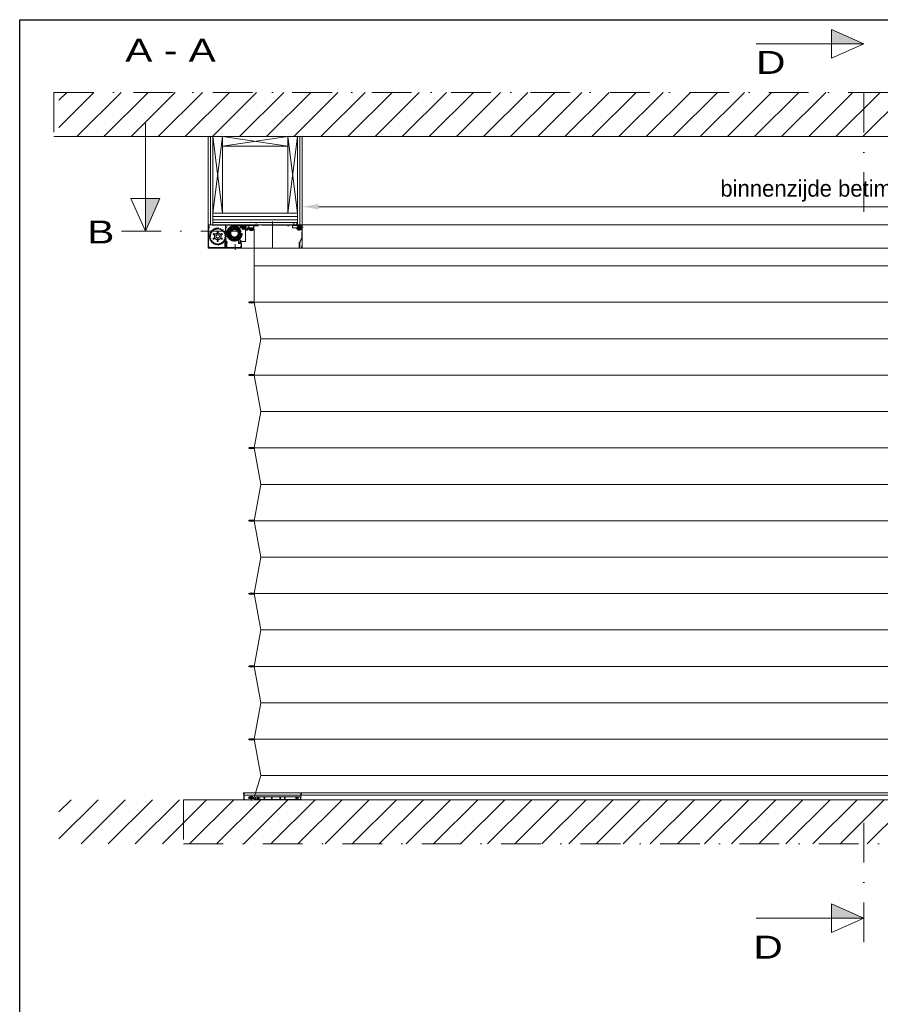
# Model space of a CAD drawing. Extents: x 50445 to 145605, y -10968 to 41989.
# Tile 37 of 256: x 50445 to 54935, y 14592 to 19730. Entities that reach past the tile are written whole.
import ezdxf
from ezdxf.enums import TextEntityAlignment as Align

# ---------------------------------------------------------------- set-up
doc = ezdxf.new("R2010")
doc.units = 0
doc.header["$LTSCALE"] = 414.30304
doc.header["$MEASUREMENT"] = 0
doc.linetypes.add('DASHDOT', pattern=[1, 0.5, -0.25, 0, -0.25])
doc.linetypes.add('DASHED', pattern=[0.75, 0.5, -0.25])
doc.layers.get('0').update_dxf_attribs({"linetype": 'CONTINUOUS'})
doc.layers.get('Defpoints').update_dxf_attribs({"linetype": 'CONTINUOUS'})
for name, color, linetype, lineweight in [('BESCHRIFTUNG 025', 7, 'CONTINUOUS', 25), ('BLECH', 5, 'CONTINUOUS', 35), ('GEWEBE', 171, 'CONTINUOUS', 25), ('LIJN18', 30, 'CONTINUOUS', 18), ('PROMAT', 7, 'CONTINUOUS', 35), ('SCHRAFFUR WÄNDE', 34, 'CONTINUOUS', 18), ('STAHLBAU', 7, 'CONTINUOUS', 35), ('UNSICHTBARE', 7, 'DASHED', 18)]:
    doc.layers.add(name, color=color, linetype=linetype, lineweight=lineweight)
doc.styles.add('Arial', font='arial.ttf')
doc.dimstyles.get("Standard").update_dxf_attribs({"dimtxt": 0.18, "dimasz": 0.18, "dimexe": 0.18, "dimexo": 0.0625, "dimgap": 0.09, "dimtad": 0, "dimtih": 1, "dimtoh": 1, "dimdec": 4, "dimzin": 0, "dimdsep": 46, "dimtxsty": 'Standard', "dimcen": 0.09, "dimadec": 0, "dimazin": 0, "dimtfac": 1, "dimtdec": 4, "dimtofl": 0, "dimtmove": 0, "dimatfit": 3, "dimfxl": 1, "dimtolj": 1, "dimtzin": 0, "dimarcsym": 0})

# ---------------------------------------------------------------- blocks, each defined once
blk = doc.blocks.new('*D524')
at = {"layer": 'Defpoints', "color": 0, "linetype": 'Continuous', "lineweight": 0, "transparency": 16777216}
for p in [(51919.2, 18754), (51919.2, 18659.8), (57816.2, 18659.8)]:
    blk.add_point(p, dxfattribs=at)
at = {"layer": 'LIJN18', "color": 0, "linetype": 'Continuous', "lineweight": 0, "transparency": 16777216}
for p, q in [((51919.2, 18674.8), (51919.2, 18769)), ((57730.2, 18754), (52005.2, 18754)), ((57816.2, 18674.8), (57816.2, 18769))]:
    blk.add_line(p, q, dxfattribs=at)
for points in [[(52005.2, 18768.3), (52005.2, 18739.7), (51919.2, 18754)], [(57730.2, 18768.3), (57730.2, 18739.7), (57816.2, 18754)]]:
    blk.add_solid(points, dxfattribs=at)
at = {"layer": 'LIJN18', "color": 0, "linetype": 'Continuous', "lineweight": 0, "transparency": 16777216, "insert": (54867.7, 18836.3), "char_height": 86, "attachment_point": 5}
blk.add_mtext('\\A1;binnenzijde betimmering 5575', dxfattribs=at)

msp = doc.modelspace()

# ---------------------------------------------------------------- hatches: boundary and pattern name
at = {"layer": 'BESCHRIFTUNG 025', "lineweight": 0}
for points in [[(54679.9, 19678.2), (54679.9, 19603.3), (54849.3, 19603.3)], [(51175.3, 18796.4), (51100.4, 18796.4), (51100.4, 18627)], [(54679.9, 15116.8), (54679.9, 15041.9), (54849.3, 15041.9)]]:
    msp.add_hatch(color=256, dxfattribs=at).paths.add_polyline_path(points)
at = {"layer": 'SCHRAFFUR WÄNDE', "lineweight": 0}
h = msp.add_hatch(dxfattribs=at)
h.set_pattern_fill('ANSI31', color=256, scale=32, style=0)
h.set_pattern_definition([(45, (47024.36, 6774.45), (-70.7107, 70.7107), [])])
h.paths.add_polyline_path([(58974.2, 19350.6), (50649.3, 19350.6), (50649.3, 19119.8), (58974.2, 19119.8)])
h = msp.add_hatch(dxfattribs=at)
h.set_pattern_fill('ANSI31', color=256, scale=32, style=0)
h.set_pattern_definition([(45, (47024.36, 6314.45), (-70.7107, 70.7107), [])])
h.paths.add_polyline_path([(50649.3, 15659.8), (50649.3, 15429), (58974.2, 15429), (58974.2, 15659.8)])

# ---------------------------------------------------------------- linework, layer by layer
at = {"linetype": 'Continuous', "lineweight": 0}
for p, q in [((51428.2, 18659.8), (51428.2, 19119.8)), ((51440.7, 18659.8), (51440.7, 19119.8)), ((51453.2, 18659.8), (51453.2, 19119.8)), ((51453.2, 19119.8), (51503.2, 18720.8)), ((51453.2, 18720.8), (51503.2, 19119.8)), ((51503.2, 18720.8), (51503.2, 19119.8)), ((51503.2, 19119.8), (51503.2, 19069.8)), ((51503.2, 19119.8), (51844.2, 19069.8)), ((51503.2, 19069.8), (51844.2, 19119.8)), ((51894.2, 19119.8), (51844.2, 19119.8)), ((51844.2, 19119.8), (51844.2, 18720.8)), ((51844.2, 19119.8), (51894.2, 18720.8)), ((51844.2, 18720.8), (51894.2, 19119.8)), ((51894.2, 18659.8), (51894.2, 19119.8)), ((51906.7, 18659.8), (51906.7, 19119.8)), ((51919.2, 18659.8), (51919.2, 19119.8)), ((51503.2, 19069.8), (51844.2, 19069.8)), ((51453.2, 18720.8), (51894.2, 18720.8)), ((51453.2, 18720.8), (51503.2, 18720.8)), ((51453.2, 18702.8), (51894.2, 18702.8)), ((51433.4, 18659.8), (51428.2, 18659.8)), ((51428.2, 18659.8), (58307.2, 18659.8)), ((51453.2, 18684.8), (51894.2, 18684.8)), ((51453.2, 18672.3), (51894.2, 18672.3))]:
    msp.add_line(p, q, dxfattribs=at)
msp.add_lwpolyline([(50444.8, 9454.5), (50444.8, 19729.7), (65294.8, 19729.7), (65294.8, 9454.5)], close=True)
at = {"layer": 'BESCHRIFTUNG 025', "lineweight": 0}
for p, q in [((54679.9, 19678.2), (54679.9, 19528.3)), ((54849.3, 19603.3), (54679.9, 19678.2)), ((54849.3, 19603.3), (54286.8, 19603.3)), ((54849.3, 19603.3), (54679.9, 19528.3)), ((51100.4, 18627), (51100.4, 19189.5)), ((51100.4, 18627), (51025.5, 18796.4)), ((51025.5, 18796.4), (51175.3, 18796.4)), ((51100.4, 18627), (51175.3, 18796.4)), ((54849.3, 15041.9), (54679.9, 15116.8)), ((54679.9, 14967), (54679.9, 15116.8)), ((54849.3, 15041.9), (54286.8, 15041.9)), ((54849.3, 15041.9), (54679.9, 14967))]:
    msp.add_line(p, q, dxfattribs=at)
at = {"layer": 'BESCHRIFTUNG 025', "linetype": 'DASHDOT', "lineweight": 0}
for p, q in [((54849.3, 19348.2), (54849.3, 18723.2)), ((50975.4, 18627), (51600.4, 18627)), ((54849.3, 14916.9), (54849.3, 15541.9))]:
    msp.add_line(p, q, dxfattribs=at)
at = {"layer": 'BLECH', "lineweight": 0}
for p, q in [((51428.2, 18537.8), (51428.2, 18659.8)), ((51668.7, 18537.8), (51428.2, 18537.8)), ((58307.2, 18537.8), (51519.2, 18537.8)), ((58121.7, 15694.8), (51613.7, 15694.8)), ((51613.7, 15694.8), (51613.7, 15659.8)), ((58121.7, 15683.5), (51613.7, 15683.5)), ((58121.7, 15659.8), (51613.7, 15659.8))]:
    msp.add_line(p, q, dxfattribs=at)
at = {"layer": 'GEWEBE', "lineweight": 0}
for p, q in [((51668.8, 18635.2), (51668.6, 18445.2)), ((51668.6, 18445.2), (51668.6, 18255.2)), ((51668.6, 18445.2), (58066.9, 18445.2)), ((51668.6, 18255.2), (51702.1, 18065.2)), ((51668.6, 18255.2), (58066.9, 18255.2)), ((51702.1, 18065.2), (51668.6, 17875.2)), ((51702.1, 18065.2), (58033.4, 18065.2)), ((51668.6, 17875.2), (51702.6, 17685.2)), ((51668.6, 17875.2), (58066.9, 17875.2)), ((51702.6, 17685.2), (51668.6, 17495.2)), ((51702.1, 17685.2), (58033.4, 17685.2)), ((51668.6, 17495.2), (51702.6, 17305.2)), ((51668.6, 17495.2), (58066.9, 17495.2)), ((51702.6, 17305.2), (51668.6, 17115.2)), ((51702.1, 17305.2), (58033.4, 17305.2)), ((51668.6, 17115.2), (51702.6, 16925.2)), ((51668.6, 17115.2), (58066.9, 17115.2)), ((51702.6, 16925.2), (51668.6, 16735.2)), ((51702.1, 16925.2), (58033.4, 16925.2)), ((51668.6, 16735.2), (51702.6, 16545.2)), ((51668.6, 16735.2), (58066.9, 16735.2)), ((51702.6, 16545.2), (51668.6, 16355.2)), ((51702.1, 16545.2), (58033.4, 16545.2)), ((51668.6, 16355.2), (51702.6, 16165.2)), ((51668.6, 16355.2), (58066.9, 16355.2)), ((51702.6, 16165.2), (51668.6, 15975.2)), ((51702.1, 16165.2), (58033.4, 16165.2)), ((51668.6, 15975.2), (51702.6, 15785.2)), ((51668.6, 15975.2), (58066.9, 15975.2)), ((51702.6, 15785.2), (51668, 15670.7)), ((51702.1, 15785.2), (58033.4, 15785.2))]:
    msp.add_line(p, q, dxfattribs=at)
for centre in [(51653.8, 18635.2), (51653.6, 18255.2), (51653.6, 17875.2), (51653.6, 17495.2), (51653.6, 17115.2), (51653.6, 16735.2), (51653.6, 16355.2), (51653.6, 15975.2)]:
    msp.add_ellipse(centre, major_axis=(15, 0), ratio=0.266667, dxfattribs=at)
at = {"layer": 'PROMAT', "linetype": 'DASHDOT', "lineweight": 0}
for p, q in [((50623.8, 19350.6), (58974.2, 19350.6)), ((50623.8, 19350.6), (50623.8, 19119.8)), ((51299.3, 15659.8), (51299.3, 15429)), ((51299.3, 15429), (58974.2, 15429))]:
    msp.add_line(p, q, dxfattribs=at)
at = {"layer": 'PROMAT', "lineweight": 0}
for p, q in [((58974.2, 19119.8), (50623.8, 19119.8)), ((58974.2, 15659.8), (51299.3, 15659.8))]:
    msp.add_line(p, q, dxfattribs=at)
at = {"layer": 'STAHLBAU', "lineweight": 0}
for p, q in [((51646.2, 18636.3), (51646.2, 18635.3)), ((51646.4, 18635.2), (51646.2, 18635.3)), ((51646.4, 18635.2), (51646.2, 18635)), ((51646.2, 18635), (51646.2, 18634)), ((51646.7, 18636.8), (51660.7, 18636.8)), ((51646.7, 18633.5), (51648.5, 18633.5)), ((51647, 18636.2), (51647, 18634.2)), ((51647, 18636.2), (51660.4, 18636.2)), ((51647, 18634.2), (51648.5, 18634.2)), ((51648.5, 18634.2), (51648.5, 18633.5)), ((51659, 18634.2), (51659, 18633.5)), ((51660.4, 18634.2), (51659, 18634.2)), ((51660.7, 18633.5), (51659, 18633.5)), ((51660.4, 18636.2), (51660.4, 18634.2)), ((51661.1, 18635.2), (51661.2, 18635.3)), ((51661.1, 18635.2), (51661.2, 18635)), ((51661.2, 18636.3), (51661.2, 18635.3)), ((51661.2, 18635), (51661.2, 18634)), ((51646, 18255.3), (51646, 18256.3)), ((51646.2, 18255.2), (51646, 18255.3)), ((51646.2, 18255.2), (51646, 18255)), ((51646, 18254), (51646, 18255)), ((51646.5, 18256.8), (51648.3, 18256.8)), ((51660.5, 18253.5), (51646.5, 18253.5)), ((51646.8, 18256.2), (51648.3, 18256.2)), ((51646.8, 18254.2), (51646.8, 18256.2)), ((51660.3, 18254.2), (51646.8, 18254.2)), ((51648.3, 18256.2), (51648.3, 18256.8)), ((51660.5, 18256.8), (51658.8, 18256.8)), ((51658.8, 18256.2), (51658.8, 18256.8)), ((51660.3, 18256.2), (51658.8, 18256.2)), ((51660.3, 18254.2), (51660.3, 18256.2)), ((51660.9, 18255.2), (51661, 18255.3)), ((51660.9, 18255.2), (51661, 18255)), ((51661, 18255.3), (51661, 18256.3)), ((51661, 18254), (51661, 18255)), ((51646, 17875.3), (51646, 17876.3)), ((51646.2, 17875.2), (51646, 17875.3)), ((51646.2, 17875.2), (51646, 17875)), ((51646, 17874), (51646, 17875)), ((51646.5, 17876.8), (51648.3, 17876.8)), ((51660.5, 17873.5), (51646.5, 17873.5)), ((51646.8, 17876.2), (51648.3, 17876.2)), ((51646.8, 17874.2), (51646.8, 17876.2)), ((51660.3, 17874.2), (51646.8, 17874.2)), ((51648.3, 17876.2), (51648.3, 17876.8)), ((51660.5, 17876.8), (51658.8, 17876.8)), ((51658.8, 17876.2), (51658.8, 17876.8)), ((51660.3, 17876.2), (51658.8, 17876.2)), ((51660.3, 17874.2), (51660.3, 17876.2)), ((51660.9, 17875.2), (51661, 17875.3)), ((51660.9, 17875.2), (51661, 17875)), ((51661, 17875.3), (51661, 17876.3)), ((51661, 17874), (51661, 17875)), ((51646, 17495.3), (51646, 17496.3)), ((51646.2, 17495.2), (51646, 17495.3)), ((51646.2, 17495.2), (51646, 17495)), ((51646, 17494), (51646, 17495)), ((51646.5, 17496.8), (51648.3, 17496.8)), ((51660.5, 17493.5), (51646.5, 17493.5)), ((51646.8, 17496.2), (51648.3, 17496.2)), ((51646.8, 17494.2), (51646.8, 17496.2)), ((51660.3, 17494.2), (51646.8, 17494.2)), ((51648.3, 17496.2), (51648.3, 17496.8)), ((51660.5, 17496.8), (51658.8, 17496.8)), ((51658.8, 17496.2), (51658.8, 17496.8)), ((51660.3, 17496.2), (51658.8, 17496.2)), ((51660.3, 17494.2), (51660.3, 17496.2)), ((51660.9, 17495.2), (51661, 17495.3)), ((51660.9, 17495.2), (51661, 17495)), ((51661, 17495.3), (51661, 17496.3)), ((51661, 17494), (51661, 17495)), ((51646, 17115.3), (51646, 17116.3)), ((51646.2, 17115.2), (51646, 17115.3)), ((51646.2, 17115.2), (51646, 17115)), ((51646, 17114), (51646, 17115)), ((51646.5, 17116.8), (51648.3, 17116.8)), ((51660.5, 17113.5), (51646.5, 17113.5)), ((51646.8, 17116.2), (51648.3, 17116.2)), ((51646.8, 17114.2), (51646.8, 17116.2)), ((51660.3, 17114.2), (51646.8, 17114.2)), ((51648.3, 17116.2), (51648.3, 17116.8)), ((51660.5, 17116.8), (51658.8, 17116.8)), ((51658.8, 17116.2), (51658.8, 17116.8)), ((51660.3, 17116.2), (51658.8, 17116.2)), ((51660.3, 17114.2), (51660.3, 17116.2)), ((51660.9, 17115.2), (51661, 17115.3)), ((51660.9, 17115.2), (51661, 17115)), ((51661, 17115.3), (51661, 17116.3)), ((51661, 17114), (51661, 17115)), ((51646, 16735.3), (51646, 16736.3)), ((51646.2, 16735.2), (51646, 16735.3)), ((51646.2, 16735.2), (51646, 16735)), ((51646, 16734), (51646, 16735)), ((51646.5, 16736.8), (51648.3, 16736.8)), ((51660.5, 16733.5), (51646.5, 16733.5)), ((51646.8, 16736.2), (51648.3, 16736.2)), ((51646.8, 16734.2), (51646.8, 16736.2)), ((51660.3, 16734.2), (51646.8, 16734.2)), ((51648.3, 16736.2), (51648.3, 16736.8)), ((51660.5, 16736.8), (51658.8, 16736.8)), ((51658.8, 16736.2), (51658.8, 16736.8)), ((51660.3, 16736.2), (51658.8, 16736.2)), ((51660.3, 16734.2), (51660.3, 16736.2)), ((51660.9, 16735.2), (51661, 16735.3)), ((51660.9, 16735.2), (51661, 16735)), ((51661, 16735.3), (51661, 16736.3)), ((51661, 16734), (51661, 16735)), ((51646, 16355.3), (51646, 16356.3)), ((51646.2, 16355.2), (51646, 16355.3)), ((51646.2, 16355.2), (51646, 16355)), ((51646, 16354), (51646, 16355)), ((51646.5, 16356.8), (51648.3, 16356.8)), ((51660.5, 16353.5), (51646.5, 16353.5)), ((51646.8, 16356.2), (51648.3, 16356.2)), ((51646.8, 16354.2), (51646.8, 16356.2)), ((51660.3, 16354.2), (51646.8, 16354.2)), ((51648.3, 16356.2), (51648.3, 16356.8)), ((51660.5, 16356.8), (51658.8, 16356.8)), ((51658.8, 16356.2), (51658.8, 16356.8)), ((51660.3, 16356.2), (51658.8, 16356.2)), ((51660.3, 16354.2), (51660.3, 16356.2)), ((51660.9, 16355.2), (51661, 16355.3)), ((51660.9, 16355.2), (51661, 16355)), ((51661, 16355.3), (51661, 16356.3)), ((51661, 16354), (51661, 16355)), ((51646, 15975.3), (51646, 15976.3)), ((51646.2, 15975.2), (51646, 15975.3)), ((51646.2, 15975.2), (51646, 15975)), ((51646, 15974), (51646, 15975)), ((51646.5, 15976.8), (51648.3, 15976.8)), ((51660.5, 15973.5), (51646.5, 15973.5)), ((51646.8, 15976.2), (51648.3, 15976.2)), ((51646.8, 15974.2), (51646.8, 15976.2)), ((51660.3, 15974.2), (51646.8, 15974.2)), ((51648.3, 15976.2), (51648.3, 15976.8)), ((51660.5, 15976.8), (51658.8, 15976.8)), ((51658.8, 15976.2), (51658.8, 15976.8)), ((51660.3, 15976.2), (51658.8, 15976.2)), ((51660.3, 15974.2), (51660.3, 15976.2)), ((51660.9, 15975.2), (51661, 15975.3)), ((51660.9, 15975.2), (51661, 15975)), ((51661, 15975.3), (51661, 15976.3)), ((51661, 15974), (51661, 15975))]:
    msp.add_line(p, q, dxfattribs=at)
for centre, start, end in [((51646.7, 18636.3), 90, 180), ((51646.7, 18634), 180, 270), ((51660.7, 18636.3), 0, 90), ((51660.7, 18634), 270, 0), ((51646.5, 18256.3), 90, 180), ((51646.5, 18254), 180, 270), ((51660.5, 18256.3), 0, 90), ((51660.5, 18254), 270, 0), ((51646.5, 17876.3), 90, 180), ((51646.5, 17874), 180, 270), ((51660.5, 17876.3), 0, 90), ((51660.5, 17874), 270, 0), ((51646.5, 17496.3), 90, 180), ((51646.5, 17494), 180, 270), ((51660.5, 17496.3), 0, 90), ((51660.5, 17494), 270, 0), ((51646.5, 17116.3), 90, 180), ((51646.5, 17114), 180, 270), ((51660.5, 17116.3), 0, 90), ((51660.5, 17114), 270, 0), ((51646.5, 16736.3), 90, 180), ((51646.5, 16734), 180, 270), ((51660.5, 16736.3), 0, 90), ((51660.5, 16734), 270, 0), ((51646.5, 16356.3), 90, 180), ((51646.5, 16354), 180, 270), ((51660.5, 16356.3), 0, 90), ((51660.5, 16354), 270, 0), ((51646.5, 15976.3), 90, 180), ((51646.5, 15974), 180, 270), ((51660.5, 15976.3), 0, 90), ((51660.5, 15974), 270, 0)]:
    msp.add_arc(centre, 0.5, start, end, dxfattribs=at)
at = {"layer": 'UNSICHTBARE', "lineweight": 0}
for p, q in [((51428.2, 18658.8), (51428.2, 18539.8)), ((51429.2, 18658.8), (51428.2, 18658.8)), ((51428.9, 18658.8), (51428.9, 18539.8)), ((51429.2, 18658.8), (51429.2, 18539.8)), ((51429.2, 18658.8), (51519.2, 18658.8)), ((51429.2, 18656.8), (51429.2, 18546.8)), ((51656.8, 18656.8), (51429.2, 18656.8)), ((51430.2, 18658.8), (51430.2, 18539.8)), ((51432.2, 18656.8), (51432.2, 18636.8)), ((51433.4, 18656.8), (51433.4, 18659.8)), ((51656.8, 18659.8), (51433.4, 18659.8)), ((51519.2, 18659.8), (51519.2, 18539.8)), ((51520.2, 18659.8), (51519.2, 18659.8)), ((51519.2, 18551.8), (51519.2, 18658.8)), ((51519.9, 18659.8), (51519.9, 18539.8)), ((51520.2, 18659.8), (51520.2, 18539.8)), ((51554.6, 18650.3), (51554.3, 18645.5)), ((51555.6, 18650.5), (51554.6, 18650.3)), ((51555.6, 18650.5), (51558.4, 18646.6)), ((51568.1, 18651.7), (51566.1, 18647.3)), ((51569.1, 18651.6), (51568.1, 18651.7)), ((51569.1, 18651.6), (51570.3, 18646.9)), ((51575.2, 18639.4), (51575.2, 18654.8)), ((51591.2, 18654.8), (51575.2, 18654.8)), ((51591.2, 18657.8), (51591.2, 18654.8)), ((51635.7, 18657.8), (51591.2, 18657.8)), ((51605.2, 18643.8), (51605.2, 18656.8)), ((51605.2, 18654.8), (51633.7, 18654.8)), ((51605.2, 18654.8), (51605.2, 18635.8)), ((51613.7, 18659.3), (51613.7, 18633.9)), ((51633.7, 18657.8), (51683.7, 18657.8)), ((51633.7, 18654.8), (51633.7, 18657.8)), ((51633.7, 18656.3), (51683.7, 18656.3)), ((51640.7, 18652.8), (51635.7, 18657.8)), ((51640.7, 18639.8), (51640.7, 18652.8)), ((51664.2, 18657.8), (51656.8, 18659.8)), ((51664.2, 18654.8), (51656.8, 18656.8)), ((51667.2, 18657.8), (51663.3, 18657.8)), ((51664.2, 18657.8), (51664.2, 18643.8)), ((51664.2, 18657.8), (51687.2, 18657.8)), ((51664.2, 18656.8), (51664.2, 18640.8)), ((51664.2, 18654.8), (51687.2, 18654.8)), ((51666.2, 18656.8), (51666.2, 18640.8)), ((51915.7, 18659.8), (51667.2, 18659.8)), ((51915.2, 18657.8), (51667.2, 18657.8)), ((51677.7, 18666), (51677.7, 18654.5)), ((51677.7, 18656.3), (51677.7, 18660)), ((51683.7, 18656.3), (51683.7, 18657.8)), ((51687.2, 18657.8), (51687.2, 18654.8)), ((51689.2, 18658), (51689.2, 18651.6)), ((51763.7, 18537.8), (51763.7, 18677.1)), ((51845.2, 18649.7), (51845.2, 18660.6)), ((51895.7, 18657.8), (51868.7, 18657.8)), ((51868.7, 18657.8), (51868.7, 18643.8)), ((51910.2, 18656.3), (51868.7, 18656.3)), ((51875.2, 18657.8), (51875.2, 18672.2)), ((51875.2, 18656.3), (51875.2, 18660)), ((51890.2, 18657.8), (51890.2, 18672.3)), ((51890.2, 18656.3), (51890.2, 18659.3)), ((51895.7, 18657.8), (51895.7, 18656.3)), ((51901.2, 18654.8), (51901.2, 18629.4)), ((51916.2, 18650.3), (51910.2, 18656.3)), ((51916.2, 18656.8), (51916.2, 18639.8)), ((51916.2, 18632.8), (51916.2, 18650.3)), ((51918.2, 18659.8), (51918.2, 18539.8)), ((51919.2, 18659.8), (51918.2, 18659.8)), ((51918.2, 18657.3), (51918.2, 18639.8)), ((51918.6, 18659.8), (51918.6, 18539.8)), ((51919.2, 18659.8), (51919.2, 18539.8)), ((51428.2, 18646.8), (51436, 18646.8)), ((51432.2, 18636.8), (51429.2, 18636.8)), ((51433.6, 18606), (51433.5, 18605)), ((51433.5, 18605), (51437.6, 18602.8)), ((51433.6, 18606), (51438.2, 18607)), ((51437.7, 18618.8), (51437.3, 18617.9)), ((51437.3, 18617.9), (51440.5, 18614.5)), ((51437.7, 18618.8), (51442.4, 18618.3)), ((51445.4, 18629.8), (51444.7, 18629)), ((51444.7, 18629), (51446.8, 18624.8)), ((51445.4, 18629.8), (51449.7, 18628)), ((51456, 18638), (51455.1, 18637.5)), ((51455.1, 18637.5), (51455.9, 18632.9)), ((51456, 18638), (51459.6, 18635)), ((51467.5, 18642.6), (51466.9, 18637.9)), ((51467.5, 18642.6), (51468.5, 18642.8)), ((51468, 18601.3), (51470.2, 18601.3)), ((51468, 18601.3), (51468, 18596.3)), ((51468.5, 18642.8), (51471.1, 18638.8)), ((51475.2, 18608.7), (51470.9, 18606.2)), ((51470.9, 18606.2), (51472, 18604.3)), ((51475.2, 18608.7), (51476.3, 18606.8)), ((51480.9, 18643.7), (51478.9, 18639.4)), ((51480.9, 18608.7), (51479.8, 18606.8)), ((51480.9, 18643.7), (51481.9, 18643.6)), ((51485.2, 18606.2), (51480.9, 18608.7)), ((51481.9, 18643.6), (51483.2, 18639.1)), ((51485.2, 18606.2), (51484.1, 18604.3)), ((51488, 18601.3), (51485.8, 18601.3)), ((51488, 18596.3), (51488, 18601.3)), ((51494, 18640.9), (51490.9, 18637.4)), ((51494.9, 18640.5), (51494, 18640.9)), ((51494.9, 18640.5), (51494.8, 18635.8)), ((51505.7, 18634.3), (51501.7, 18631.9)), ((51506.5, 18633.7), (51505, 18629.2)), ((51506.5, 18633.7), (51505.7, 18634.3)), ((51514.9, 18624.6), (51510.3, 18623.4)), ((51515.5, 18623.7), (51512.7, 18619.9)), ((51515.5, 18623.7), (51514.9, 18624.6)), ((51520.9, 18612.6), (51516.2, 18612.8)), ((51521.2, 18611.6), (51517.4, 18608.7)), ((51523, 18599.3), (51518.6, 18600.9)), ((51523, 18598.3), (51518.6, 18596.7)), ((51519.2, 18646.8), (51527, 18646.8)), ((51521.2, 18611.6), (51520.9, 18612.6)), ((51523, 18598.3), (51523, 18599.3)), ((51528.9, 18622.1), (51528.8, 18621.1)), ((51528.8, 18621.1), (51532.9, 18618.7)), ((51528.8, 18608.5), (51532.9, 18610.9)), ((51528.8, 18608.5), (51528.9, 18607.5)), ((51528.9, 18622.1), (51533.7, 18622.8)), ((51528.9, 18607.5), (51533.7, 18606.8)), ((51534, 18634.7), (51533.5, 18633.9)), ((51533.5, 18633.9), (51536.5, 18630.1)), ((51533.5, 18595.8), (51536.5, 18599.5)), ((51534, 18634.7), (51538.7, 18633.7)), ((51536.3, 18615.9), (51540.2, 18622.6)), ((51539.9, 18613.8), (51543.8, 18620.5)), ((51555, 18638.8), (51541.2, 18625)), ((51541.2, 18625), (51541.2, 18603.2)), ((51553.6, 18590.8), (51541.2, 18603.2)), ((51543.3, 18644.6), (51542.5, 18644)), ((51542.5, 18644), (51544, 18639.4)), ((51543.3, 18644.6), (51547.3, 18642)), ((51565.2, 18638.8), (51555, 18638.8)), ((51565.2, 18638.8), (51573.9, 18643.8)), ((51605.2, 18643.8), (51573.9, 18643.8)), ((51588.2, 18626.4), (51575.2, 18639.4)), ((51581.3, 18648.2), (51577.8, 18644.8)), ((51582.2, 18647.7), (51581.3, 18648.2)), ((51582.2, 18647.7), (51581.6, 18642.9)), ((51592.2, 18640.1), (51587.8, 18638.2)), ((51588.2, 18626.4), (51588.2, 18580)), ((51592.9, 18639.4), (51590.6, 18635.1)), ((51592.9, 18639.4), (51592.2, 18640.1)), ((51599.5, 18628.6), (51594.7, 18628.5)), ((51599.5, 18601), (51594.7, 18601.1)), ((51599.9, 18627.7), (51596.3, 18624.6)), ((51599.9, 18601.9), (51596.3, 18605)), ((51602.2, 18615.3), (51597.7, 18616.9)), ((51602.2, 18614.3), (51597.7, 18612.7)), ((51599.9, 18627.7), (51599.5, 18628.6)), ((51599.5, 18601), (51599.9, 18601.9)), ((51601.4, 18646.3), (51630.3, 18646.3)), ((51602.2, 18614.3), (51602.2, 18615.3)), ((51605.2, 18635.8), (51629.7, 18635.8)), ((51623.7, 18572.8), (51623.7, 18632.3)), ((51633.7, 18632.3), (51623.7, 18632.3)), ((51633.7, 18639.8), (51629.7, 18639.8)), ((51629.7, 18635.8), (51629.7, 18639.8)), ((51630.7, 18640.3), (51630.7, 18637.3)), ((51636.7, 18640.3), (51630.7, 18640.3)), ((51663.2, 18639.8), (51630.7, 18639.8)), ((51630.7, 18637.8), (51630.7, 18639.8)), ((51663.2, 18637.8), (51630.7, 18637.8)), ((51633.7, 18637.3), (51630.7, 18637.3)), ((51633.7, 18639.8), (51633.7, 18643.8)), ((51633.7, 18643.8), (51664.2, 18643.8)), ((51633.7, 18632.3), (51633.7, 18637.3)), ((51636.7, 18640.3), (51636.7, 18639.8)), ((51640.7, 18639.8), (51636.7, 18639.8)), ((51645.7, 18630.5), (51645.7, 18632.5)), ((51645.7, 18632.5), (51661.7, 18632.5)), ((51645.7, 18630.5), (51661.7, 18630.5)), ((51646.2, 18636.3), (51646.2, 18635.3)), ((51646.4, 18635.2), (51646.2, 18635.3)), ((51646.4, 18635.2), (51646.2, 18635)), ((51646.2, 18635), (51646.2, 18634)), ((51646.7, 18636.8), (51660.7, 18636.8)), ((51646.7, 18633.5), (51648.5, 18633.5)), ((51647, 18636.2), (51647, 18634.2)), ((51647, 18636.2), (51660.4, 18636.2)), ((51647, 18634.2), (51648.5, 18634.2)), ((51648.5, 18634.2), (51648.5, 18633.5)), ((51653.7, 18633.6), (51653.7, 18639.8)), ((51659, 18634.2), (51659, 18633.5)), ((51660.4, 18634.2), (51659, 18634.2)), ((51660.7, 18633.5), (51659, 18633.5)), ((51660.4, 18636.2), (51660.4, 18634.2)), ((51661.1, 18635.2), (51661.2, 18635.3)), ((51661.1, 18635.2), (51661.2, 18635)), ((51661.2, 18636.3), (51661.2, 18635.3)), ((51661.2, 18635), (51661.2, 18634)), ((51661.7, 18630.5), (51661.7, 18632.5)), ((51667.2, 18648.8), (51664.2, 18648.8)), ((51666.2, 18640.8), (51664.2, 18640.8)), ((51893.7, 18643.8), (51868.7, 18643.8)), ((51888.9, 18641.8), (51917.8, 18641.8)), ((51893.7, 18643.8), (51893.7, 18632.8)), ((51916.2, 18632.8), (51893.7, 18632.8)), ((51921.5, 18646.8), (51916.2, 18646.8)), ((51918.2, 18639.8), (51916.2, 18639.8)), ((51916.2, 18593.8), (51916.2, 18622.9)), ((51916.2, 18622.9), (51918.2, 18622.9)), ((51916.9, 18593.8), (51916.9, 18622.9)), ((51924.4, 18646.8), (51918.2, 18646.8)), ((51918.2, 18622.9), (51918.2, 18593.4)), ((51434.2, 18541.8), (51429.2, 18546.8)), ((51433.5, 18592.6), (51437.6, 18594.9)), ((51433.5, 18592.6), (51433.6, 18591.6)), ((51433.6, 18591.6), (51438.2, 18590.7)), ((51437.3, 18579.7), (51440.5, 18583.1)), ((51437.3, 18579.7), (51437.7, 18578.8)), ((51437.7, 18578.8), (51442.4, 18579.3)), ((51444.7, 18568.6), (51446.8, 18572.8)), ((51444.7, 18568.6), (51445.4, 18567.8)), ((51445.4, 18567.8), (51449.7, 18569.7)), ((51455.1, 18560.1), (51455.9, 18564.7)), ((51455.1, 18560.1), (51456, 18559.6)), ((51456, 18559.6), (51459.6, 18562.6)), ((51467.5, 18555.1), (51466.9, 18559.7)), ((51467.5, 18555.1), (51468.5, 18554.8)), ((51468, 18596.3), (51470.2, 18596.3)), ((51468.5, 18554.8), (51471.1, 18558.8)), ((51470.9, 18591.4), (51472, 18593.3)), ((51470.9, 18591.4), (51475.2, 18588.9)), ((51475.2, 18588.9), (51476.3, 18590.8)), ((51480.9, 18553.9), (51478.9, 18558.2)), ((51480.9, 18588.9), (51479.8, 18590.8)), ((51480.9, 18588.9), (51485.2, 18591.4)), ((51480.9, 18553.9), (51481.9, 18554)), ((51481.9, 18554), (51483.2, 18558.5)), ((51485.2, 18591.4), (51484.1, 18593.3)), ((51488, 18596.3), (51485.8, 18596.3)), ((51494, 18556.7), (51490.9, 18560.3)), ((51494, 18556.7), (51494.9, 18557.1)), ((51494.9, 18557.1), (51494.8, 18561.8)), ((51505.7, 18563.3), (51501.7, 18565.8)), ((51506.5, 18563.9), (51505, 18568.4)), ((51505.7, 18563.3), (51506.5, 18563.9)), ((51514.9, 18573), (51510.3, 18574.2)), ((51515.5, 18573.9), (51512.7, 18577.7)), ((51514.9, 18573), (51515.5, 18573.9)), ((51520.2, 18576.8), (51515.2, 18571.8)), ((51515.2, 18538.8), (51515.2, 18571.8)), ((51520.9, 18585.1), (51516.2, 18584.8)), ((51521.2, 18586), (51517.4, 18588.9)), ((51518.2, 18551.8), (51518.2, 18539.8)), ((51518.2, 18551.8), (51519.2, 18551.8)), ((51518.6, 18551.8), (51518.6, 18539.8)), ((51519.2, 18565.8), (51528.4, 18565.8)), ((51519.2, 18539.8), (51519.2, 18551.8)), ((51525.2, 18571.8), (51520.2, 18576.8)), ((51520.9, 18585.1), (51521.2, 18586)), ((51525.2, 18571.8), (51525.2, 18538.8)), ((51533.5, 18595.8), (51534, 18594.9)), ((51534, 18594.9), (51538.7, 18595.9)), ((51542.5, 18585.6), (51544, 18590.2)), ((51542.5, 18585.6), (51543.3, 18585)), ((51543.3, 18585), (51547.3, 18587.6)), ((51571.4, 18590.8), (51553.6, 18590.8)), ((51554.6, 18579.4), (51554.3, 18584.2)), ((51554.6, 18579.4), (51555.6, 18579.1)), ((51555.6, 18579.1), (51558.4, 18583)), ((51568.1, 18577.9), (51566.1, 18582.3)), ((51568.1, 18577.9), (51569.1, 18578)), ((51569.1, 18578), (51570.3, 18582.7)), ((51569.6, 18528), (51569.6, 18558.8)), ((51579.2, 18594.4), (51571.4, 18590.8)), ((51581.3, 18581.5), (51577.8, 18584.8)), ((51579.2, 18594.4), (51600.2, 18573.4)), ((51581.3, 18581.5), (51582.2, 18581.9)), ((51582.2, 18581.9), (51581.6, 18586.7)), ((51588.2, 18580), (51586.2, 18571.8)), ((51586.2, 18571.8), (51586.2, 18561.8)), ((51598.2, 18561.8), (51586.2, 18561.8)), ((51592.2, 18589.5), (51587.8, 18591.4)), ((51592.9, 18590.3), (51590.6, 18594.5)), ((51592.2, 18589.5), (51592.9, 18590.3)), ((51595.2, 18541.8), (51600.2, 18546.8)), ((51599.2, 18562.8), (51598.2, 18561.8)), ((51623.7, 18572.8), (51599.2, 18572.8)), ((51599.2, 18572.8), (51599.2, 18562.8)), ((51600.2, 18546.8), (51600.2, 18573.4)), ((51600.2, 18539.8), (51600.2, 18558.8)), ((51601.2, 18558.8), (51600.2, 18558.8)), ((51600.6, 18539.8), (51600.6, 18558.8)), ((51601.2, 18539.8), (51601.2, 18558.8)), ((51903.7, 18539.3), (51903.7, 18566.1)), ((51903.9, 18566.9), (51916, 18593)), ((51916.9, 18593.8), (51905.1, 18565.7)), ((51905.1, 18565.7), (51905.1, 18539.3)), ((51905.7, 18565.7), (51905.7, 18539.3)), ((51918, 18592.5), (51905.9, 18566.5)), ((51915.3, 18540.2), (51917.1, 18549)), ((51915.9, 18540.1), (51917.8, 18548.9)), ((51916.2, 18540), (51918.1, 18548.8)), ((51918.1, 18548.8), (51917.1, 18549)), ((51430.2, 18539.8), (51429.2, 18539.8)), ((51517.2, 18538.8), (51430.2, 18538.8)), ((51517.2, 18538.5), (51430.2, 18538.5)), ((51517.2, 18537.8), (51430.2, 18537.8)), ((51461.2, 18541.8), (51434.2, 18541.8)), ((51434.2, 18541.8), (51434.2, 18538.8)), ((51458.2, 18538.8), (51434.2, 18538.8)), ((51454.2, 18541.8), (51454.2, 18535.2)), ((51454.2, 18541.8), (51454.2, 18535.2)), ((51515.2, 18538.8), (51458.2, 18538.8)), ((51497.2, 18541.8), (51461.2, 18541.8)), ((51515.2, 18541.8), (51497.2, 18541.8)), ((51505.2, 18541.8), (51505.2, 18535.2)), ((51505.2, 18541.8), (51505.2, 18535.2)), ((51521.2, 18538.8), (51599.2, 18538.8)), ((51521.2, 18538.5), (51599.2, 18538.5)), ((51521.2, 18537.8), (51599.2, 18537.8)), ((51525.2, 18541.8), (51595.2, 18541.8)), ((51595.2, 18538.8), (51525.2, 18538.8)), ((51535.2, 18541.8), (51535.2, 18535.2)), ((51535.2, 18541.8), (51535.2, 18535.2)), ((51585.2, 18541.8), (51585.2, 18535.2)), ((51585.2, 18541.8), (51585.2, 18535.2)), ((51595.2, 18541.8), (51595.2, 18538.8)), ((51601.2, 18537.8), (51615.2, 18537.8)), ((51905.7, 18539.3), (51903.7, 18539.3)), ((51611.8, 15691.8), (51613.5, 15683.5)), ((51613.2, 15692.1), (51615, 15683.8)), ((51613.5, 15683.5), (51615, 15683.8)), ((51615.2, 15662.3), (51615.2, 15692.3)), ((51616.7, 15662.3), (51616.7, 15692.3)), ((51661.6, 15675.6), (51645.6, 15675.6)), ((51645.6, 15675.6), (51645.6, 15673.6)), ((51661.6, 15673.6), (51645.6, 15673.6)), ((51646, 15671.1), (51646, 15672.1)), ((51646, 15671.1), (51646, 15672.1)), ((51646.2, 15671), (51646, 15671.1)), ((51646.2, 15671), (51646, 15671.1)), ((51646.2, 15671), (51646, 15670.8)), ((51646.2, 15671), (51646, 15670.8)), ((51646, 15669.8), (51646, 15670.8)), ((51646, 15669.8), (51646, 15670.8)), ((51646.5, 15672.6), (51648.3, 15672.6)), ((51646.5, 15672.6), (51648.3, 15672.6)), ((51646.8, 15672), (51648.3, 15672)), ((51646.8, 15670), (51646.8, 15672)), ((51646.8, 15672), (51648.3, 15672)), ((51646.8, 15670), (51646.8, 15672)), ((51660.3, 15670), (51646.8, 15670)), ((51660.3, 15670), (51646.8, 15670)), ((51648.3, 15672), (51648.3, 15672.6)), ((51648.3, 15672), (51648.3, 15672.6)), ((51653.6, 15678.3), (51653.6, 15654.8)), ((51660.5, 15672.6), (51658.8, 15672.6)), ((51658.8, 15672), (51658.8, 15672.6)), ((51660.5, 15672.6), (51658.8, 15672.6)), ((51658.8, 15672), (51658.8, 15672.6)), ((51660.3, 15672), (51658.8, 15672)), ((51660.3, 15672), (51658.8, 15672)), ((51660.3, 15670), (51660.3, 15672)), ((51660.3, 15670), (51660.3, 15672)), ((51660.9, 15671), (51661, 15671.1)), ((51660.9, 15671), (51661, 15671.1)), ((51660.9, 15671), (51661, 15670.8)), ((51660.9, 15671), (51661, 15670.8)), ((51661, 15671.1), (51661, 15672.1)), ((51661, 15671.1), (51661, 15672.1)), ((51661, 15669.8), (51661, 15670.8)), ((51661, 15669.8), (51661, 15670.8)), ((51661.6, 15675.6), (51661.6, 15673.6)), ((51674.9, 15661.3), (51674.9, 15669.8)), ((51679.9, 15674.8), (51907.5, 15674.8)), ((51909.2, 15674.8), (51909.2, 15659.8)), ((51910.7, 15692.3), (51910.7, 15662.3)), ((51912.2, 15692.3), (51912.2, 15662.3)), ((51914.2, 15692.1), (51912.4, 15683.8)), ((51913.9, 15683.5), (51912.4, 15683.8)), ((51915.7, 15691.8), (51913.9, 15683.5)), ((51909.7, 15661.3), (51617.7, 15661.3)), ((51909.7, 15659.8), (51617.7, 15659.8)), ((51639.6, 15668.3), (51639.6, 15666.3)), ((51662.8, 15668.3), (51639.6, 15668.3)), ((51662.8, 15667), (51639.6, 15667)), ((51662.8, 15666.3), (51639.6, 15666.3)), ((51660.5, 15669.3), (51646.5, 15669.3)), ((51660.5, 15669.3), (51646.5, 15669.3)), ((51663.3, 15666.2), (51671, 15661.7)), ((51663.6, 15666.8), (51671.7, 15662.9)), ((51664.3, 15667.9), (51672, 15663.4)), ((51672.5, 15663.3), (51702.2, 15663.3)), ((51672.5, 15662.6), (51702.2, 15662.6)), ((51672.5, 15661.3), (51702.2, 15661.3)), ((51687.2, 15663.3), (51687.2, 15658.4)), ((51702.2, 15663.3), (51702.2, 15661.3))]:
    msp.add_line(p, q, dxfattribs=at)
at = {"layer": 'UNSICHTBARE', "linetype": 'DASHED', "lineweight": 0}
for p, q in [((51590.2, 18657.8), (51590.2, 18659.8)), ((51605.2, 18657.8), (51590.2, 18657.8)), ((51605.2, 18656.8), (51605.2, 18657.8)), ((51458.2, 18541.8), (51458.2, 18538.8)), ((51498.5, 18541.8), (51498.5, 18538.8)), ((51677.2, 15669.8), (51677.2, 15659.8)), ((51909.2, 15674.8), (51682.2, 15674.8))]:
    msp.add_line(p, q, dxfattribs=at)
at = {"layer": 'UNSICHTBARE', "lineweight": 0}
for centre, radius in [((51565.2, 18614.8), 40), ((51565.2, 18614.8), 34.6), ((51598.2, 18651.8), 2.5), ((51598.2, 18651.8), 2.5), ((51613.7, 18646.3), 10), ((51613.7, 18646.3), 8), ((51613.7, 18646.3), 6), ((51613.7, 18646.3), 5), ((51901.2, 18641.8), 10), ((51901.2, 18641.8), 8), ((51478, 18598.8), 42.6), ((51457.2, 18610.8), 3), ((51478, 18598.8), 17.2), ((51478, 18622.8), 3), ((51478, 18615.3), 2.5), ((51498.8, 18610.8), 3), ((51529.4, 18611.7), 5), ((51536.3, 18617.3), 8), ((51536.3, 18617.3), 3), ((51536.3, 18617.3), 2.5), ((51565.2, 18614.8), 21.2), ((51565.2, 18614.8), 21.1), ((51565.2, 18614.8), 21), ((51565.2, 18614.8), 19.5), ((51551.5, 18638.6), 2.5), ((51581.9, 18638.6), 8), ((51579, 18638.6), 2.5), ((51581.9, 18638.6), 3), ((51581.9, 18638.6), 2.5), ((51592.7, 18614.8), 2.5), ((51901.2, 18641.8), 6), ((51901.2, 18641.8), 5), ((51457.2, 18586.8), 3), ((51478, 18574.8), 3), ((51478, 18582.3), 2.5), ((51498.8, 18586.8), 3), ((51551.5, 18591), 2.5), ((51577.4, 18588.5), 8), ((51577.4, 18588.5), 3), ((51577.4, 18588.5), 2.5), ((51579, 18591), 2.5), ((51593.2, 18568.8), 2.6), ((51593.2, 18568.8), 2.5), ((51687.9, 15668.8), 2.6), ((51721.3, 15668.8), 2.6), ((51804.1, 15668.8), 2.6), ((51887.5, 15668.8), 2.6)]:
    msp.add_circle(centre, radius, dxfattribs=at)
at = {"layer": 'UNSICHTBARE', "linetype": 'DASHED', "lineweight": 0}
for radius in [25, 23.5]:
    msp.add_circle((51565.2, 18614.8), radius, dxfattribs=at)
at = {"layer": 'UNSICHTBARE', "lineweight": 0}
for centre, radius, start, end in [((51667.2, 18656.8), 3, 90, 180), ((51667.2, 18656.8), 1, 90, 180), ((51915.2, 18656.8), 1, 0, 90), ((51915.7, 18657.3), 2.5, 0, 90), ((51435.4, 18598.8), 4.5, 298.7689, 61.2311), ((51437.3, 18611.4), 4.5, 281.626, 44.0883), ((51442.8, 18622.8), 4.5, 264.4831, 26.9454), ((51451.5, 18632.1), 4.5, 247.3403, 9.8026), ((51462.5, 18638.5), 4.5, 230.1974, 352.6597), ((51478, 18598.8), 8.2, 137.7508, 162.2492), ((51474.8, 18641.3), 4.5, 213.0546, 335.5169), ((51478, 18598.8), 8.2, 77.7508, 102.2492), ((51487.5, 18640.3), 4.5, 195.9117, 318.374), ((51478, 18598.8), 8.2, 17.7508, 42.2492), ((51499.3, 18635.7), 4.5, 178.7689, 301.2311), ((51509.3, 18627.8), 4.5, 161.626, 284.0883), ((51516.4, 18617.3), 4.5, 144.4831, 266.9454), ((51520.2, 18605.2), 4.5, 127.3403, 249.8026), ((51530.7, 18614.8), 4.5, 300.1481, 59.8519), ((51533, 18627.3), 4.5, 278.9717, 38.6754), ((51533, 18602.3), 4.5, 321.3246, 81.0283), ((51538.1, 18614.8), 2.1, 150, 330), ((51539.7, 18638.1), 4.5, 257.7952, 17.4989), ((51542, 18621.6), 2.1, 330, 150), ((51549.8, 18645.7), 4.5, 236.6187, 356.3225), ((51562, 18649.2), 4.5, 215.4422, 335.146), ((51574.7, 18648.1), 4.5, 194.2658, 313.9695), ((51586, 18642.4), 4.5, 173.0893, 292.793), ((51594.6, 18633), 4.5, 151.9128, 271.6166), ((51594.6, 18596.6), 4.5, 88.3834, 208.0872), ((51599.2, 18621.2), 4.5, 130.7364, 250.4401), ((51599.2, 18608.5), 4.5, 109.5599, 229.2636), ((51646.7, 18636.3), 0.5, 90, 180), ((51646.7, 18634), 0.5, 180, 270), ((51660.7, 18636.3), 0.5, 0, 90), ((51660.7, 18634), 0.5, 270, 0), ((51663.2, 18640.8), 1, 270, 0), ((51663.2, 18640.8), 3, 270, 0), ((51437.3, 18586.3), 4.5, 315.9117, 78.374), ((51442.8, 18574.8), 4.5, 333.0546, 95.5169), ((51451.5, 18565.5), 4.5, 350.1974, 112.6597), ((51462.5, 18559.1), 4.5, 7.3403, 129.8026), ((51478, 18598.8), 8.2, 197.7508, 222.2492), ((51474.8, 18556.3), 4.5, 24.4831, 146.9454), ((51478, 18598.8), 8.2, 257.7508, 282.2492), ((51487.5, 18557.3), 4.5, 41.626, 164.0883), ((51478, 18598.8), 8.2, 317.7508, 342.2492), ((51499.3, 18561.9), 4.5, 58.7689, 181.2311), ((51509.3, 18569.8), 4.5, 75.9117, 198.374), ((51516.4, 18580.3), 4.5, 93.0546, 215.5169), ((51520.2, 18592.5), 4.5, 110.1974, 232.6597), ((51539.7, 18591.5), 4.5, 342.5011, 102.2048), ((51549.8, 18583.9), 4.5, 3.6775, 123.3813), ((51562, 18580.4), 4.5, 24.854, 144.5578), ((51574.7, 18581.6), 4.5, 46.0305, 165.7342), ((51586, 18587.2), 4.5, 67.207, 186.9107), ((51905.7, 18566.1), 2, 155, 180), ((51907.7, 18565.7), 2, 155, 180), ((51914.2, 18593.8), 2, 335, 0), ((51916.2, 18593.4), 2, 335, 0), ((51430.2, 18539.8), 2, 180, 270), ((51430.2, 18539.8), 1.33, 180, 270), ((51430.2, 18539.8), 1, 180, 270), ((51517.2, 18539.8), 1, 270, 0), ((51517.2, 18539.8), 2, 270, 0), ((51517.2, 18539.8), 1.33, 270, 0), ((51521.2, 18539.8), 2, 180, 270), ((51521.2, 18539.8), 1.33, 180, 270), ((51521.2, 18539.8), 1, 180, 270), ((51599.2, 18539.8), 1.33, 270, 0), ((51599.2, 18539.8), 2, 270, 0), ((51599.2, 18539.8), 1, 270, 0), ((51917.2, 18539.8), 2, 168, 0), ((51917.2, 18539.8), 1.33, 168, 0), ((51917.2, 18539.8), 1, 168, 0), ((51614.2, 15692.3), 2.5, 90, 192), ((51614.2, 15692.3), 1, 90, 192), ((51614.2, 15692.3), 2.5, 0, 90), ((51614.2, 15692.3), 1, 0, 90), ((51646.5, 15672.1), 0.5, 90, 180), ((51646.5, 15672.1), 0.5, 90, 180), ((51646.5, 15669.8), 0.5, 180, 270), ((51646.5, 15669.8), 0.5, 180, 270), ((51660.5, 15672.1), 0.5, 0, 90), ((51660.5, 15672.1), 0.5, 0, 90), ((51660.5, 15669.8), 0.5, 270, 0), ((51660.5, 15669.8), 0.5, 270, 0), ((51679.9, 15669.8), 5, 90, 180), ((51913.2, 15692.3), 2.5, 90, 180), ((51913.2, 15692.3), 1, 90, 180), ((51913.2, 15692.3), 2.5, 348, 90), ((51913.2, 15692.3), 1, 348, 90), ((51617.7, 15662.3), 2.5, 180, 270), ((51617.7, 15662.3), 1, 180, 270), ((51662.8, 15665.3), 3, 60, 90), ((51662.8, 15665.3), 1.67, 60, 90), ((51662.8, 15665.3), 1, 60, 90), ((51672.5, 15664.3), 3, 240, 270), ((51672.5, 15664.3), 1.67, 240, 270), ((51672.5, 15664.3), 1, 240, 270), ((51909.7, 15662.3), 2.5, 270, 0), ((51909.7, 15662.3), 1, 270, 0)]:
    msp.add_arc(centre, radius, start, end, dxfattribs=at)
at = {"layer": 'UNSICHTBARE', "linetype": 'DASHED', "lineweight": 0}
msp.add_arc((51682.2, 15669.8), 5, 90, 180, dxfattribs=at)
at = {"layer": 'UNSICHTBARE', "lineweight": 0}
msp.add_ellipse((51653, 15671.4), major_axis=(-15, 0.7), ratio=0.133556, dxfattribs=at)
at = {"layer": 'UNSICHTBARE', "linetype": 'DASHED', "lineweight": 0}
for centre in [(51691.4, 15668.8), (51759.8, 15668.8), (51827.8, 15668.8), (51896.1, 15668.8)]:
    msp.add_ellipse(centre, major_axis=(0, -3), ratio=0.707107, dxfattribs=at)
at = {"layer": 'UNSICHTBARE', "lineweight": 0}
for p in [(51598.2, 18651.8), (51536.3, 18617.3), (51581.9, 18638.6), (51577.4, 18588.5), (51593.2, 18568.8)]:
    msp.add_point(p, dxfattribs=at)

# ---------------------------------------------------------------- texts
at = {"layer": 'BESCHRIFTUNG 025', "lineweight": 0, "style": 'Arial'}
for s, height, width, p in [('A - A', 119.53, 1.271947, (51231.8, 19510.3)), ('D', 119.5, 1.271946, (54363.2, 19447)), ('B', 119.5, 1.271949, (50867.8, 18562.2)), ('D', 119.5, 1.271946, (54349.3, 14830.6))]:
    msp.add_text(s, height=height, dxfattribs=dict(at, width=width)).set_placement(p, align=Align.CENTER)

# ---------------------------------------------------------------- dimensions: what is measured, and where the dimension line sits
at = {"layer": 'LIJN18', "linetype": 'Continuous', "lineweight": 0}
dim = msp.add_linear_dim(base=(51919.2, 18754), p1=(57816.2, 18659.8), p2=(51919.2, 18659.8), text='binnenzijde betimmering 5575', dimstyle='Standard', override={"dimtxt": 86, "dimasz": 86, "dimexe": 15, "dimexo": 15, "dimgap": 25, "dimtad": 1, "dimdec": 0, "dimdsep": 0, "dimpost": '<>', "dimlwd": 0, "dimlwe": 0}, dxfattribs=at)
dim.commit()
dim.dimension.update_dxf_attribs({"geometry": '*D524', "text_midpoint": (54867.7, 18836.3)})

doc.saveas('drawing.dxf')
